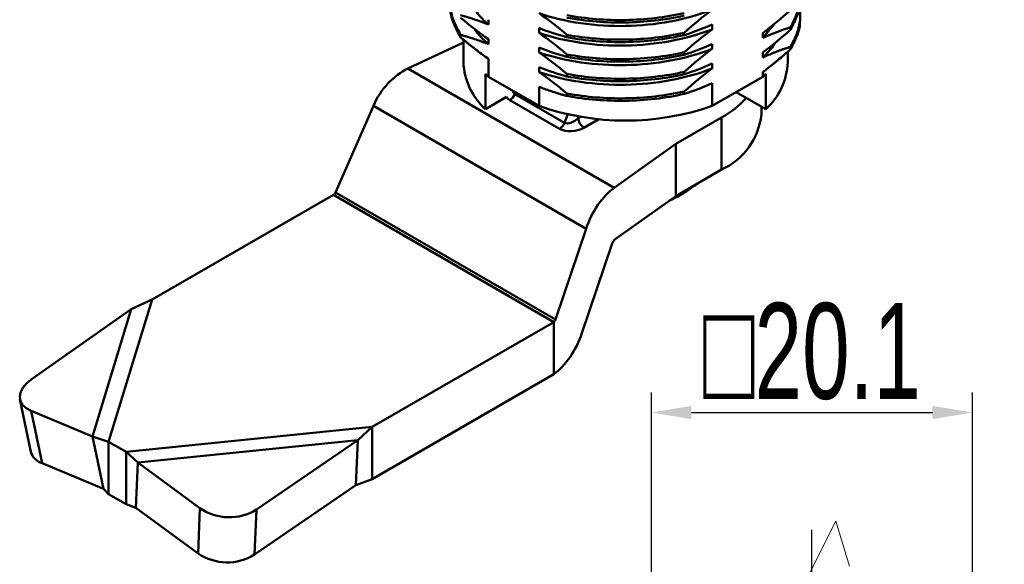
# Model space of a CAD drawing. Header units: millimetres. Extents: x 3186 to 3452, y 1587 to 1771.
# Tile 12 of 17: x 3315 to 3377, y 1669 to 1703. Entities that reach past the tile are written whole.
import ezdxf

# ---------------------------------------------------------------- set-up
doc = ezdxf.new("R2010")
doc.units = ezdxf.units.MM
doc.linetypes.add('CENTER', pattern=[10.16, 6.35, -1.27, 1.27, -1.27])
doc.linetypes.add('虚线', pattern=[2, 1, -1])
doc.layers.add('中心线层', color=1, linetype='CENTER')
for name, color, linetype, lineweight in [('尺寸线层', 3, 'Continuous', 18), ('粗实线层', 7, 'Continuous', 50), ('虚线层', 6, '虚线', 18)]:
    doc.layers.add(name, color=color, linetype=linetype, lineweight=lineweight)
doc.styles.add('标准', font='txt', dxfattribs={"width": 0.667})
doc.dimstyles.new('对齐', dxfattribs={"dimtxt": 3, "dimasz": 2.5, "dimexe": 1.25, "dimexo": 0.625, "dimtad": 1, "dimdsep": 46, "dimtxsty": '标准', "dimcen": 2.5, "dimclrd": 3, "dimclre": 3, "dimclrt": 3, "dimadec": 0, "dimazin": 0, "dimtfac": 1, "dimtmove": 0, "dimatfit": 3, "dimfxl": 1, "dimarcsym": 0})

# ---------------------------------------------------------------- blocks, each defined once
blk = doc.blocks.new('*D26')
at = {"layer": 'Defpoints', "color": 0, "linetype": 'ByBlock', "transparency": 16777216}
for p in [(3374.575, 1678.548), (3354.48, 1659.119), (3374.575, 1659.108)]:
    blk.add_point(p, dxfattribs=at)
at = {"layer": '尺寸线层', "color": 3, "linetype": 'Continuous', "lineweight": -2, "transparency": 16777216}
for p, q in [((3354.48, 1659.744), (3354.48, 1679.798)), ((3374.575, 1659.733), (3374.575, 1679.798)), ((3356.98, 1678.548), (3372.075, 1678.548))]:
    blk.add_line(p, q, dxfattribs=at)
at = {"layer": '尺寸线层', "color": 3, "linetype": 'ByBlock', "transparency": 16777216}
for points in [[(3356.98, 1678.964), (3356.98, 1678.131), (3354.48, 1678.548)], [(3372.075, 1678.964), (3372.075, 1678.131), (3374.575, 1678.548)]]:
    blk.add_solid(points, dxfattribs=at)
at = {"layer": '尺寸线层', "color": 3, "linetype": 'ByBlock', "transparency": 16777216, "insert": (3364.527, 1682.361), "char_height": 6, "attachment_point": 5, "style": '标准'}
blk.add_mtext('□20.1', dxfattribs=at)

msp = doc.modelspace()

# ---------------------------------------------------------------- linework, layer by layer
at = {"layer": '中心线层', "linetype": 'ByBlock'}
msp.add_line((3364.53, 1636.663), (3364.53, 1671.201), dxfattribs=at)
at = {"layer": '粗实线层'}
for p, q in [((3344.277, 1703.128), (3344.277, 1702.822)), ((3358.278, 1702.832), (3358.278, 1702.525)), ((3361.444, 1701.989), (3362.226, 1702.91)), ((3363.189, 1702.505), (3363.189, 1702.658)), ((3342.532, 1702.178), (3342.532, 1702.025)), ((3347.443, 1702.305), (3347.443, 1702.611)), ((3349.188, 1702.03), (3349.188, 1702.183)), ((3356.533, 1702.316), (3356.533, 1702.163)), ((3361.444, 1701.989), (3361.444, 1702.295)), ((3339.236, 1700.07), (3342.71, 1701.699)), ((3342.71, 1701.876), (3342.71, 1700.481)), ((3344.277, 1701.904), (3344.277, 1701.597)), ((3358.278, 1701.607), (3358.278, 1701.301)), ((3363.189, 1701.28), (3363.189, 1701.433)), ((3347.443, 1701.08), (3347.443, 1701.386)), ((3349.188, 1700.805), (3349.188, 1700.958)), ((3356.533, 1701.091), (3356.533, 1700.938)), ((3361.444, 1700.764), (3361.444, 1701.07)), ((3363.01, 1700.481), (3363.01, 1701.123)), ((3344.277, 1700.679), (3344.277, 1699.558)), ((3358.278, 1700.382), (3358.278, 1700.076)), ((3352.149, 1692.615), (3339.236, 1700.07)), ((3344.084, 1697.537), (3344.084, 1699.741)), ((3347.443, 1699.855), (3347.443, 1700.161)), ((3349.188, 1699.581), (3349.188, 1699.734)), ((3356.533, 1699.866), (3356.533, 1699.713)), ((3361.444, 1699.558), (3361.444, 1699.845)), ((3361.636, 1699.741), (3361.636, 1697.537)), ((3347.443, 1697.73), (3344.277, 1699.558)), ((3361.444, 1699.558), (3358.278, 1697.73)), ((3358.278, 1699.157), (3358.278, 1697.73)), ((3345.967, 1698.582), (3345.927, 1698.478)), ((3345.927, 1698.478), (3349.038, 1696.682)), ((3347.443, 1697.73), (3347.443, 1698.936)), ((3349.188, 1698.356), (3349.188, 1698.509)), ((3356.533, 1698.642), (3356.533, 1698.488)), ((3359.79, 1698.603), (3361.636, 1697.537)), ((3334.703, 1692.306), (3337.069, 1697.739)), ((3350.389, 1690.049), (3337.069, 1697.739)), ((3344.084, 1697.537), (3345.409, 1698.302)), ((3348.732, 1696.301), (3345.621, 1698.097)), ((3349.038, 1696.682), (3349.243, 1697.21)), ((3361.36, 1697.214), (3361.36, 1697.696)), ((3349.939, 1697.074), (3349.902, 1696.977)), ((3349.902, 1696.977), (3350.04, 1697.056)), ((3351.193, 1696.905), (3350.255, 1696.364)), ((3356.007, 1695.358), (3358.871, 1697.011)), ((3358.871, 1693.745), (3358.871, 1697.011)), ((3356.007, 1695.358), (3352.149, 1692.615)), ((3356.007, 1692.091), (3356.007, 1695.358)), ((3356.007, 1692.091), (3358.871, 1693.745)), ((3357.249, 1692.783), (3357.249, 1692.809)), ((3323.214, 1685.61), (3334.577, 1692.17)), ((3352.204, 1689.388), (3356.007, 1692.091)), ((3320.496, 1676.71), (3323.214, 1685.61)), ((3323.214, 1685.61), (3321.908, 1685.005)), ((3315.653, 1680.614), (3321.908, 1685.005)), ((3319.48, 1677.055), (3321.908, 1685.005)), ((3314.942, 1679.377), (3315.626, 1676.091)), ((3316.328, 1675.375), (3315.644, 1678.661)), ((3315.644, 1678.661), (3319.48, 1677.055)), ((3321.585, 1676.081), (3337.003, 1677.65)), ((3336.094, 1676.816), (3337.003, 1677.65)), ((3337.003, 1674.384), (3337.003, 1677.65)), ((3319.48, 1677.055), (3320.496, 1676.71)), ((3319.48, 1677.055), (3320.164, 1673.769)), ((3322.323, 1675.414), (3336.094, 1676.816)), ((3329.749, 1672.476), (3336.094, 1676.816)), ((3335.973, 1673.994), (3336.094, 1676.816)), ((3320.496, 1676.71), (3321.585, 1676.081)), ((3320.496, 1676.71), (3320.496, 1673.444)), ((3321.585, 1676.081), (3322.323, 1675.414)), ((3321.585, 1676.081), (3321.585, 1672.815)), ((3316.328, 1675.375), (3320.164, 1673.769)), ((3322.323, 1675.414), (3322.202, 1672.592)), ((3322.323, 1675.414), (3326.215, 1672.558)), ((3335.973, 1673.994), (3337.003, 1674.384)), ((3320.164, 1673.769), (3320.496, 1673.444)), ((3329.628, 1669.655), (3335.973, 1673.994)), ((3320.496, 1673.444), (3321.585, 1672.815)), ((3321.585, 1672.815), (3322.202, 1672.592)), ((3322.202, 1672.592), (3326.094, 1669.736)), ((3326.094, 1669.736), (3326.215, 1672.558)), ((3329.628, 1669.655), (3329.749, 1672.476))]:
    msp.add_line(p, q, dxfattribs=at)
at = {"layer": '粗实线层', "linetype": 'ByBlock'}
for p, q in [((3348.468, 1684.359), (3334.703, 1692.306)), ((3334.577, 1692.17), (3348.365, 1684.21)), ((3350.389, 1690.049), (3348.468, 1684.359)), ((3350.125, 1683.51), (3352.019, 1689.119)), ((3337.003, 1677.65), (3348.365, 1684.21)), ((3348.365, 1680.944), (3348.365, 1684.21)), ((3337.003, 1674.384), (3348.365, 1680.944))]:
    msp.add_line(p, q, dxfattribs=at)
at = {"layer": '粗实线层', "flags": 128}
msp.add_lwpolyline([(3315.653, 1680.614), (3315.345, 1680.361), (3315.117, 1680.089), (3314.975, 1679.81), (3314.927, 1679.534), (3314.973, 1679.271), (3315.112, 1679.032), (3315.338, 1678.826), (3315.644, 1678.661)], dxfattribs=at)
at = {"layer": '粗实线层'}
for centre, radius, start, end in [((3346.882, 1700.635), 4.175, 182.12354, 227.91429), ((3358.9, 1700.606), 4.112, 311.71698, 358.24519), ((3348.627, 1704.315), 6.446, 225.19762, 227.56337), ((3333.952, 1680.56), 23.544, 49.67283, 55.03799), ((3357.094, 1704.315), 6.446, 312.43663, 314.80238), ((3345.207, 1698.743), 0.767, 302.63797, 339.77289), ((3352.86, 1713.31), 16.495, 250.82701, 289.17299), ((3355.91, 1702.343), 6.099, 299.04324, 317.7027), ((3357.088, 1697.652), 4.295, 294.52506, 354.1548), ((3348.318, 1696.947), 0.767, 302.63797, 339.77289), ((3350.669, 1697.012), 0.768, 182.60548, 237.39452), ((3316.633, 1676.375), 1.046, 195.74292, 253.0191), ((3328.044, 1675.224), 3.233, 235.53957, 301.81011), ((3327.924, 1672.402), 3.233, 235.53957, 301.81011)]:
    msp.add_arc(centre, radius, start, end, dxfattribs=at)
for centre, major_axis, ratio, start_param, end_param in [((3339.236, 1697.457), (1.874, 2.606), 0.633436, 0.848802, 1.899719), ((3346.437, 1698.977), (0.574, 0.444), 0.532895, 2.782197, 3.356817), ((3346.437, 1698.569), (1.078, 0.131), 0.565682, 3.374978, 3.786495), ((3349.548, 1697.181), (0.574, 0.444), 0.532895, 3.356817, 4.927613), ((3349.548, 1696.772), (1.078, 0.131), 0.565682, 3.786495, 5.357291), ((3334.577, 1692.322), (0.109, 0.152), 0.633436, 3.990395, 5.041312), ((3352.149, 1690.002), (1.373, 2.899), 0.515008, 0.743319, 1.794235), ((3352.204, 1689.114), (0.144, 0.305), 0.515008, 0.743319, 1.794235)]:
    msp.add_ellipse(centre, major_axis=major_axis, ratio=ratio, start_param=start_param, end_param=end_param, dxfattribs=at)
at = {"layer": '粗实线层', "linetype": 'ByBlock'}
for centre, major_axis in [((3348.365, 1684.362), (0.08, 0.169)), ((3348.365, 1683.557), (1.373, 2.899))]:
    msp.add_ellipse(centre, major_axis=major_axis, ratio=0.515008, start_param=3.884911, end_param=4.935828, dxfattribs=at)
at = {"layer": '粗实线层'}
for points, knots in [([(3363.189, 1702.658), (3363.344, 1702.964), (3363.688, 1703.642), (3363.875, 1704.536), (3363.784, 1705.104), (3363.754, 1705.287)], [0, 0, 0, 0, 0.35901, 0.793287, 1, 1, 1, 1]), ([(3341.967, 1704.65), (3341.937, 1704.477), (3341.845, 1703.942), (3342.032, 1703.099), (3342.376, 1702.465), (3342.532, 1702.178)], [0, 0, 0, 0, 0.207041, 0.641017, 1, 1, 1, 1]), ([(3363.189, 1702.505), (3363.342, 1702.811), (3363.68, 1703.488), (3363.868, 1704.235), (3363.812, 1704.656), (3363.808, 1704.693)], [0, 0, 0, 0, 0.430348, 0.950918, 1, 1, 1, 1]), ([(3341.913, 1704.075), (3341.908, 1704.043), (3341.852, 1703.647), (3342.04, 1702.946), (3342.379, 1702.312), (3342.532, 1702.025)], [0, 0, 0, 0, 0.046671, 0.568415, 1, 1, 1, 1]), ([(3363.189, 1701.433), (3363.323, 1701.689), (3363.591, 1702.199), (3363.846, 1703.119), (3363.785, 1703.778), (3363.748, 1704.173)], [0, 0, 0, 0, 0.288813, 0.574554, 1, 1, 1, 1]), ([(3343.458, 1703.732), (3343.484, 1703.687), (3343.676, 1703.364), (3343.999, 1703.073), (3344.277, 1702.822)], [0, 0, 0, 0, 0.137669, 1, 1, 1, 1]), ([(3347.443, 1703.529), (3348.251, 1703.254), (3349.141, 1703.042), (3350.984, 1702.775), (3351.935, 1702.719), (3353.786, 1702.752), (3354.737, 1702.845), (3356.58, 1703.188), (3357.47, 1703.437), (3358.278, 1703.75)], [0, 0, 0, 0, 0.25, 0.25, 0.5, 0.5, 0.75, 0.75, 1, 1, 1, 1]), ([(3349.188, 1703.408), (3349.785, 1703.297), (3350.398, 1703.217), (3351.631, 1703.117), (3352.251, 1703.099), (3353.47, 1703.119), (3354.089, 1703.159), (3355.323, 1703.303), (3355.936, 1703.407), (3356.533, 1703.541)], [0, 0, 0, 0, 0.25, 0.25, 0.5, 0.5, 0.75, 0.75, 1, 1, 1, 1]), ([(3349.188, 1703.255), (3349.785, 1703.144), (3350.398, 1703.063), (3351.631, 1702.964), (3352.251, 1702.945), (3353.47, 1702.966), (3354.089, 1703.006), (3355.323, 1703.15), (3355.936, 1703.254), (3356.533, 1703.388)], [0, 0, 0, 0, 0.25, 0.25, 0.5, 0.5, 0.75, 0.75, 1, 1, 1, 1]), ([(3363.189, 1701.28), (3363.319, 1701.536), (3363.579, 1702.046), (3363.783, 1702.621), (3363.77, 1702.933), (3363.768, 1702.98)], [0, 0, 0, 0, 0.4614833, 0.9180598, 1, 1, 1, 1]), ([(3344.277, 1701.597), (3344.161, 1701.644), (3344.045, 1701.689), (3343.929, 1701.732), (3343.814, 1701.776), (3343.698, 1701.817), (3343.583, 1701.857), (3343.526, 1701.877), (3343.468, 1701.896), (3343.411, 1701.915), (3343.353, 1701.934), (3343.296, 1701.953), (3343.239, 1701.971), (3343.182, 1701.989), (3343.124, 1702.007), (3343.067, 1702.025), (3343.01, 1702.042), (3342.953, 1702.059), (3342.896, 1702.076), (3342.835, 1702.094), (3342.774, 1702.111), (3342.714, 1702.128), (3342.653, 1702.145), (3342.592, 1702.162), (3342.532, 1702.178)], [0, 0, 0, 0, 0.000498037, 0.000498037, 0.000498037, 0.000996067, 0.000996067, 0.000996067, 0.001245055, 0.001245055, 0.001245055, 0.001494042, 0.001494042, 0.001494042, 0.001743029, 0.001743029, 0.001743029, 0.001992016, 0.001992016, 0.001992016, 0.00225791, 0.00225791, 0.00225791, 0.002523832, 0.002523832, 0.002523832, 0.002523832]), ([(3343.422, 1702.535), (3343.425, 1702.531), (3343.602, 1702.194), (3343.942, 1701.894), (3344.277, 1701.597)], [0, 0, 0, 0, 0.012559, 1, 1, 1, 1]), ([(3347.443, 1702.305), (3348.251, 1702.029), (3349.141, 1701.817), (3350.984, 1701.55), (3351.935, 1701.494), (3353.786, 1701.527), (3354.737, 1701.62), (3356.58, 1701.963), (3357.47, 1702.213), (3358.278, 1702.525)], [0, 0, 0, 0, 0.25, 0.25, 0.5, 0.5, 0.75, 0.75, 1, 1, 1, 1]), ([(3349.188, 1702.183), (3349.785, 1702.072), (3350.398, 1701.992), (3351.631, 1701.892), (3352.251, 1701.874), (3353.47, 1701.894), (3354.089, 1701.935), (3355.323, 1702.078), (3355.936, 1702.182), (3356.533, 1702.316)], [0, 0, 0, 0, 0.25, 0.25, 0.5, 0.5, 0.75, 0.75, 1, 1, 1, 1]), ([(3349.188, 1702.03), (3349.785, 1701.919), (3350.398, 1701.839), (3351.631, 1701.739), (3352.251, 1701.721), (3353.47, 1701.741), (3354.089, 1701.781), (3355.323, 1701.925), (3355.936, 1702.029), (3356.533, 1702.163)], [0, 0, 0, 0, 0.25, 0.25, 0.5, 0.5, 0.75, 0.75, 1, 1, 1, 1]), ([(3342.532, 1702.025), (3342.589, 1701.977), (3342.646, 1701.929), (3342.704, 1701.881), (3342.761, 1701.834), (3342.819, 1701.787), (3342.876, 1701.74), (3342.933, 1701.693), (3342.991, 1701.647), (3343.049, 1701.601), (3343.106, 1701.554), (3343.164, 1701.509), (3343.222, 1701.463), (3343.279, 1701.418), (3343.337, 1701.373), (3343.395, 1701.328), (3343.453, 1701.283), (3343.511, 1701.239), (3343.569, 1701.195), (3343.686, 1701.105), (3343.804, 1701.018), (3343.922, 1700.932), (3344.04, 1700.846), (3344.158, 1700.761), (3344.277, 1700.679)], [0, 0, 0, 0, 0.000249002, 0.000249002, 0.000249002, 0.000498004, 0.000498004, 0.000498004, 0.000747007, 0.000747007, 0.000747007, 0.00099601, 0.00099601, 0.00099601, 0.001245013, 0.001245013, 0.001245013, 0.001494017, 0.001494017, 0.001494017, 0.001998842, 0.001998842, 0.001998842, 0.00250401, 0.00250401, 0.00250401, 0.00250401]), ([(3361.444, 1700.764), (3361.724, 1701.035), (3362.031, 1701.332), (3362.214, 1701.66), (3362.23, 1701.689)], [0, 0, 0, 0, 0.912354, 1, 1, 1, 1]), ([(3363.189, 1701.433), (3363.074, 1701.397), (3362.96, 1701.359), (3362.845, 1701.32), (3362.787, 1701.301), (3362.73, 1701.281), (3362.672, 1701.26), (3362.614, 1701.24), (3362.557, 1701.219), (3362.499, 1701.198), (3362.441, 1701.177), (3362.383, 1701.155), (3362.326, 1701.133), (3362.268, 1701.111), (3362.21, 1701.089), (3362.152, 1701.066), (3362.034, 1701.019), (3361.917, 1700.971), (3361.799, 1700.921), (3361.681, 1700.87), (3361.562, 1700.818), (3361.444, 1700.764)], [0, 0, 0, 0, 0.000498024, 0.000498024, 0.000498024, 0.000747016, 0.000747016, 0.000747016, 0.000996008, 0.000996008, 0.000996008, 0.001245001, 0.001245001, 0.001245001, 0.001493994, 0.001493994, 0.001493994, 0.001998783, 0.001998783, 0.001998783, 0.002503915, 0.002503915, 0.002503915, 0.002503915]), ([(3347.443, 1701.08), (3348.251, 1700.804), (3349.141, 1700.593), (3350.984, 1700.325), (3351.935, 1700.269), (3353.786, 1700.303), (3354.737, 1700.395), (3356.58, 1700.738), (3357.47, 1700.988), (3358.278, 1701.301)], [0, 0, 0, 0, 0.25, 0.25, 0.5, 0.5, 0.75, 0.75, 1, 1, 1, 1]), ([(3349.188, 1700.958), (3349.785, 1700.848), (3350.398, 1700.767), (3351.631, 1700.668), (3352.251, 1700.649), (3353.47, 1700.669), (3354.089, 1700.71), (3355.323, 1700.854), (3355.936, 1700.957), (3356.533, 1701.091)], [0, 0, 0, 0, 0.25, 0.25, 0.5, 0.5, 0.75, 0.75, 1, 1, 1, 1]), ([(3349.188, 1700.805), (3349.785, 1700.694), (3350.398, 1700.614), (3351.631, 1700.515), (3352.251, 1700.496), (3353.47, 1700.516), (3354.089, 1700.557), (3355.323, 1700.701), (3355.936, 1700.804), (3356.533, 1700.938)], [0, 0, 0, 0, 0.25, 0.25, 0.5, 0.5, 0.75, 0.75, 1, 1, 1, 1]), ([(3361.444, 1699.845), (3361.56, 1699.933), (3361.676, 1700.021), (3361.791, 1700.112), (3361.907, 1700.202), (3362.022, 1700.294), (3362.137, 1700.387), (3362.195, 1700.434), (3362.252, 1700.48), (3362.31, 1700.528), (3362.367, 1700.575), (3362.425, 1700.622), (3362.482, 1700.67), (3362.6, 1700.769), (3362.718, 1700.87), (3362.836, 1700.971), (3362.895, 1701.022), (3362.954, 1701.073), (3363.013, 1701.125), (3363.072, 1701.176), (3363.13, 1701.228), (3363.189, 1701.28)], [0, 0, 0, 0, 0.000498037, 0.000498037, 0.000498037, 0.000996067, 0.000996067, 0.000996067, 0.001245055, 0.001245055, 0.001245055, 0.001494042, 0.001494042, 0.001494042, 0.00200884, 0.00200884, 0.00200884, 0.002266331, 0.002266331, 0.002266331, 0.002523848, 0.002523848, 0.002523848, 0.002523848]), ([(3347.443, 1699.855), (3348.251, 1699.579), (3349.141, 1699.368), (3350.984, 1699.1), (3351.935, 1699.044), (3353.786, 1699.078), (3354.737, 1699.171), (3356.58, 1699.513), (3357.47, 1699.763), (3358.278, 1700.076)], [0, 0, 0, 0, 0.25, 0.25, 0.5, 0.5, 0.75, 0.75, 1, 1, 1, 1]), ([(3349.188, 1699.734), (3349.785, 1699.623), (3350.398, 1699.542), (3351.631, 1699.443), (3352.251, 1699.424), (3353.47, 1699.445), (3354.089, 1699.485), (3355.323, 1699.629), (3355.936, 1699.732), (3356.533, 1699.866)], [0, 0, 0, 0, 0.25, 0.25, 0.5, 0.5, 0.75, 0.75, 1, 1, 1, 1]), ([(3349.188, 1699.581), (3349.785, 1699.47), (3350.398, 1699.389), (3351.631, 1699.29), (3352.251, 1699.271), (3353.47, 1699.292), (3354.089, 1699.332), (3355.323, 1699.476), (3355.936, 1699.579), (3356.533, 1699.713)], [0, 0, 0, 0, 0.25, 0.25, 0.5, 0.5, 0.75, 0.75, 1, 1, 1, 1]), ([(3347.443, 1698.936), (3347.559, 1698.889), (3347.675, 1698.844), (3347.791, 1698.801), (3347.906, 1698.758), (3348.022, 1698.717), (3348.137, 1698.677), (3348.194, 1698.657), (3348.252, 1698.638), (3348.309, 1698.619), (3348.367, 1698.599), (3348.424, 1698.581), (3348.481, 1698.563), (3348.538, 1698.544), (3348.596, 1698.527), (3348.653, 1698.509), (3348.71, 1698.492), (3348.767, 1698.475), (3348.824, 1698.458), (3348.885, 1698.44), (3348.946, 1698.423), (3349.006, 1698.406), (3349.067, 1698.389), (3349.128, 1698.372), (3349.188, 1698.356)], [0, 0, 0, 0, 0.000498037, 0.000498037, 0.000498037, 0.000996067, 0.000996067, 0.000996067, 0.001245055, 0.001245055, 0.001245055, 0.001494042, 0.001494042, 0.001494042, 0.001743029, 0.001743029, 0.001743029, 0.001992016, 0.001992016, 0.001992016, 0.00225791, 0.00225791, 0.00225791, 0.002523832, 0.002523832, 0.002523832, 0.002523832]), ([(3349.188, 1698.509), (3349.785, 1698.398), (3350.398, 1698.317), (3351.631, 1698.218), (3352.251, 1698.199), (3353.47, 1698.22), (3354.089, 1698.26), (3355.323, 1698.404), (3355.936, 1698.508), (3356.533, 1698.642)], [0, 0, 0, 0, 0.25, 0.25, 0.5, 0.5, 0.75, 0.75, 1, 1, 1, 1]), ([(3349.188, 1698.356), (3349.785, 1698.245), (3350.398, 1698.164), (3351.631, 1698.065), (3352.251, 1698.046), (3353.47, 1698.067), (3354.089, 1698.107), (3355.323, 1698.251), (3355.936, 1698.354), (3356.533, 1698.488)], [0, 0, 0, 0, 0.25, 0.25, 0.5, 0.5, 0.75, 0.75, 1, 1, 1, 1]), ([(3355.585, 1691.792), (3355.831, 1691.911), (3356.395, 1692.186), (3356.941, 1692.567), (3357.249, 1692.783)], [0, 0, 0, 0, 0.434734, 1, 1, 1, 1])]:
    msp.add_open_spline(points, degree=3, knots=knots, dxfattribs=at)
for points in [[(3344.277, 1702.822), (3343.689, 1703.06), (3343.107, 1703.249), (3342.532, 1703.403)], [(3349.188, 1702.183), (3348.613, 1702.667), (3348.03, 1703.12), (3347.443, 1703.529)], [(3358.278, 1703.75), (3357.689, 1703.308), (3357.107, 1702.826), (3356.533, 1702.316)], [(3361.444, 1702.295), (3362.032, 1702.737), (3362.614, 1703.22), (3363.189, 1703.729)], [(3342.532, 1703.25), (3343.107, 1702.766), (3343.69, 1702.313), (3344.277, 1701.904)], [(3356.533, 1702.163), (3357.108, 1702.344), (3357.69, 1702.563), (3358.278, 1702.832)], [(3363.189, 1702.658), (3362.613, 1702.477), (3362.031, 1702.257), (3361.444, 1701.989)], [(3347.443, 1702.611), (3348.031, 1702.373), (3348.613, 1702.184), (3349.188, 1702.03)], [(3349.188, 1700.958), (3348.613, 1701.442), (3348.03, 1701.895), (3347.443, 1702.305)], [(3358.278, 1702.525), (3357.689, 1702.083), (3357.107, 1701.601), (3356.533, 1701.091)], [(3361.444, 1701.07), (3362.032, 1701.512), (3362.614, 1701.995), (3363.189, 1702.505)], [(3356.533, 1700.938), (3357.108, 1701.119), (3357.69, 1701.338), (3358.278, 1701.607)], [(3347.443, 1701.386), (3348.031, 1701.149), (3348.613, 1700.959), (3349.188, 1700.805)], [(3349.188, 1699.734), (3348.613, 1700.217), (3348.03, 1700.67), (3347.443, 1701.08)], [(3358.278, 1701.301), (3357.689, 1700.859), (3357.107, 1700.376), (3356.533, 1699.866)], [(3356.533, 1699.713), (3357.108, 1699.894), (3357.69, 1700.114), (3358.278, 1700.382)], [(3347.443, 1700.161), (3348.031, 1699.924), (3348.613, 1699.734), (3349.188, 1699.581)], [(3358.278, 1700.076), (3357.689, 1699.634), (3357.107, 1699.151), (3356.533, 1698.642)], [(3356.533, 1698.488), (3357.108, 1698.669), (3357.69, 1698.889), (3358.278, 1699.157)]]:
    msp.add_open_spline(points, degree=3, dxfattribs=at)
at = {"layer": '虚线层', "linetype": 'ByBlock'}
for p, q in [((3363.018, 1665.813), (3366.024, 1671.746)), ((3366.024, 1671.746), (3366.872, 1668.932))]:
    msp.add_line(p, q, dxfattribs=at)

# ---------------------------------------------------------------- dimensions: what is measured, and where the dimension line sits
at = {"layer": '尺寸线层', "linetype": 'ByBlock'}
dim = msp.add_linear_dim(base=(3374.575, 1678.548), p1=(3354.48, 1659.119), p2=(3374.575, 1659.108), text='□20.1', dimstyle='对齐', override={"dimtxt": 6, "dimarcsym": 1}, dxfattribs=at)
dim.commit()
dim.dimension.update_dxf_attribs({"geometry": '*D26', "text_midpoint": (3364.527, 1682.361)})

doc.saveas('drawing.dxf')
